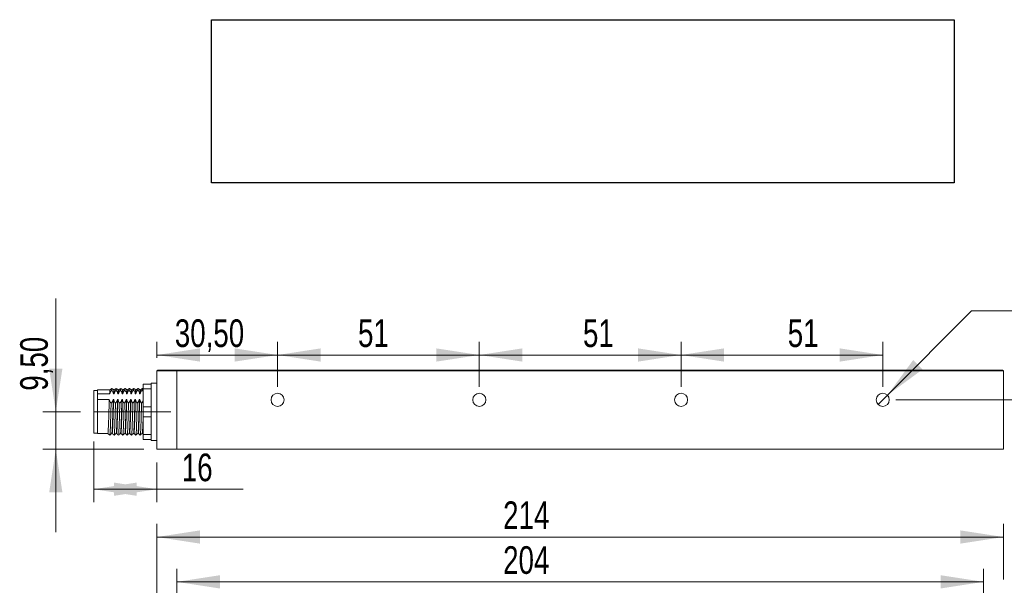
# Model space of a CAD drawing. Header units: millimetres. Extents: x 16 to 406, y 17 to 284.
# Tile 4 of 28: x 122 to 198, y 69 to 112. Entities that reach past the tile are written whole.
import ezdxf

# ---------------------------------------------------------------- set-up
doc = ezdxf.new("R2010")
doc.units = ezdxf.units.MM
doc.linetypes.add('CENTERX2', pattern=[20.32, 12.7, -2.54, 2.54, -2.54])
doc.styles.add('SLDTEXTSTYLE0', font='TXT', dxfattribs={"width": 0.75})
doc.styles.add('SLDTEXTSTYLE1', font='TXT', dxfattribs={"width": 0.696429})
doc.dimstyles.new('SLDDIMSTYLE0', dxfattribs={"dimtxt": 2.116667, "dimasz": 3.302, "dimexe": 0, "dimexo": 0.0625, "dimgap": 0.529167, "dimtad": 1, "dimtoh": 1, "dimlfac": 3.3, "dimrnd": 1e-09, "dimzin": 12, "dimdsep": 46, "dimtxsty": 'SLDTEXTSTYLE0', "dimsah": 1, "dimcen": 0.09, "dimadec": 0, "dimazin": 0, "dimtfac": 1, "dimtofl": 0, "dimtmove": 0, "dimatfit": 3, "dimfxl": 1, "dimtolj": 1, "dimtzin": 12, "dimarcsym": 0})
doc.dimstyles.new('SLDDIMSTYLE1', dxfattribs={"dimtxt": 0, "dimasz": 1.016, "dimexe": 0, "dimexo": 0.0625, "dimgap": 0, "dimtad": 0, "dimtih": 1, "dimtoh": 1, "dimdec": 0, "dimrnd": 1e-09, "dimzin": 0, "dimdsep": 46, "dimtxsty": 'Standard', "dimblk1": 'DOT', "dimblk2": 'DOT', "dimsah": 1, "dimcen": 0.09, "dimadec": 0, "dimazin": 0, "dimtfac": 1.016, "dimtdec": 0, "dimtofl": 0, "dimtmove": 0, "dimatfit": 3, "dimldrblk": 'DOT', "dimfxl": 1, "dimtolj": 1, "dimtzin": 0, "dimarcsym": 0})
doc.dimstyles.new('SLDDIMSTYLE2', dxfattribs={"dimtxt": 2.116667, "dimasz": 3.302, "dimexe": 0, "dimexo": 0.0625, "dimgap": 0.529167, "dimtad": 1, "dimtoh": 1, "dimlfac": 3.3, "dimrnd": 1e-09, "dimzin": 12, "dimdsep": 46, "dimtxsty": 'SLDTEXTSTYLE0', "dimsah": 1, "dimcen": 0.09, "dimadec": 0, "dimazin": 0, "dimtfac": 1, "dimtofl": 0, "dimtmove": 0, "dimatfit": 3, "dimfxl": 1, "dimtolj": 1, "dimtzin": 12, "dimarcsym": 0})
doc.dimstyles.new('SLDDIMSTYLE3', dxfattribs={"dimtxt": 1.5875, "dimasz": 3.302, "dimexe": 0, "dimexo": 0.0625, "dimgap": 0.396875, "dimtad": 0, "dimtih": 1, "dimtoh": 1, "dimlfac": 3.3, "dimrnd": 1e-09, "dimzin": 12, "dimdsep": 46, "dimtxsty": 'SLDTEXTSTYLE0', "dimsah": 1, "dimcen": 0.09, "dimadec": 0, "dimazin": 0, "dimtfac": 1, "dimtmove": 0, "dimatfit": 3, "dimfxl": 1, "dimtolj": 1, "dimtzin": 12, "dimarcsym": 0})
picture_1 = doc.add_image_def('image10.bmp', size_in_pixel=(287, 63))

# ---------------------------------------------------------------- blocks, each defined once
blk = doc.blocks.new('*D130')
at = {"color": 7, "linetype": 'Continuous', "lineweight": 0}
for p, q in [((134.236, 67.466), (134.236, 69.934)), ((196.055, 67.466), (196.055, 69.934)), ((196.055, 68.934), (134.236, 68.934))]:
    blk.add_line(p, q, dxfattribs=at)
for points in [[(134.236, 68.934), (137.538, 68.426), (137.538, 69.442)], [(196.055, 68.934), (192.753, 69.442), (192.753, 68.426)]]:
    blk.add_solid(points, dxfattribs=at)
at = {"color": 7, "linetype": 'Continuous', "lineweight": 0, "insert": (159.241, 71.662), "char_height": 2.1167, "attachment_point": 1, "style": 'SLDTEXTSTYLE0'}
blk.add_mtext('204', dxfattribs=at)
blk = doc.blocks.new('*D131')
at = {"color": 7, "linetype": 'Continuous', "lineweight": 0}
for p, q in [((132.721, 67.587), (132.721, 73.367)), ((197.57, 69.103), (197.57, 73.367)), ((132.721, 72.367), (197.57, 72.367))]:
    blk.add_line(p, q, dxfattribs=at)
for points in [[(132.721, 72.367), (136.023, 71.859), (136.023, 72.875)], [(197.57, 72.367), (194.268, 72.875), (194.268, 71.859)]]:
    blk.add_solid(points, dxfattribs=at)
at = {"color": 7, "linetype": 'Continuous', "lineweight": 0, "insert": (159.241, 75.095), "char_height": 2.1167, "attachment_point": 1, "style": 'SLDTEXTSTYLE0'}
blk.add_mtext('214', dxfattribs=at)
blk = doc.blocks.new('_DOT')
at = {"color": 0, "linetype": 'ByBlock', "lineweight": -2}
blk.add_line((-0.5, 0), (-1, 0), dxfattribs=at)
at = {"color": 0, "linetype": 'ByBlock', "const_width": 0.5}
blk.add_lwpolyline([(-0.25, 0, 1), (0.25, 0, 1)], format="xyb", close=True, dxfattribs=at)
blk = doc.blocks.new('*D135')
at = {"color": 7, "linetype": 'Continuous', "lineweight": 0}
for p, q in [((124.97, 81.96), (124.97, 90.626)), ((126.873, 81.96), (123.97, 81.96)), ((124.97, 81.96), (124.97, 79.081)), ((131.721, 79.081), (123.97, 79.081)), ((124.97, 79.081), (124.97, 72.731))]:
    blk.add_line(p, q, dxfattribs=at)
for points in [[(124.97, 81.96), (125.478, 85.262), (124.462, 85.262)], [(124.97, 79.081), (124.462, 75.779), (125.478, 75.779)]]:
    blk.add_solid(points, dxfattribs=at)
at = {"color": 7, "linetype": 'Continuous', "lineweight": 0, "insert": (122.242, 83.568), "char_height": 2.1167, "attachment_point": 1, "rotation": 90, "style": 'SLDTEXTSTYLE0'}
blk.add_mtext('9,50', dxfattribs=at)
blk = doc.blocks.new('*D136')
at = {"color": 7, "linetype": 'Continuous', "lineweight": 0}
for p, q in [((132.721, 86.081), (132.721, 87.303)), ((141.964, 83.869), (141.964, 87.303)), ((132.721, 86.303), (141.964, 86.303))]:
    blk.add_line(p, q, dxfattribs=at)
for points in [[(132.721, 86.303), (136.023, 85.795), (136.023, 86.811)], [(141.964, 86.303), (138.662, 86.811), (138.662, 85.795)]]:
    blk.add_solid(points, dxfattribs=at)
at = {"color": 7, "linetype": 'Continuous', "lineweight": 0, "insert": (134.089, 89.032), "char_height": 2.1167, "attachment_point": 1, "style": 'SLDTEXTSTYLE0'}
blk.add_mtext('30,50', dxfattribs=at)
blk = doc.blocks.new('*D137')
at = {"color": 7, "linetype": 'Continuous', "lineweight": 0}
for p, q in [((157.418, 83.869), (157.418, 87.303)), ((172.873, 83.869), (172.873, 87.303)), ((157.418, 86.303), (172.873, 86.303))]:
    blk.add_line(p, q, dxfattribs=at)
for points in [[(157.418, 86.303), (160.72, 85.795), (160.72, 86.811)], [(172.873, 86.303), (169.571, 86.811), (169.571, 85.795)]]:
    blk.add_solid(points, dxfattribs=at)
at = {"color": 7, "linetype": 'Continuous', "lineweight": 0, "insert": (165.36, 89.032), "char_height": 2.1167, "attachment_point": 1, "style": 'SLDTEXTSTYLE0'}
blk.add_mtext('51', dxfattribs=at)
blk = doc.blocks.new('*D138')
at = {"color": 7, "linetype": 'Continuous', "lineweight": 0}
for p, q in [((172.873, 83.869), (172.873, 87.303)), ((188.327, 83.869), (188.327, 87.303)), ((172.873, 86.303), (188.327, 86.303))]:
    blk.add_line(p, q, dxfattribs=at)
for points in [[(172.873, 86.303), (176.175, 85.795), (176.175, 86.811)], [(188.327, 86.303), (185.025, 86.811), (185.025, 85.795)]]:
    blk.add_solid(points, dxfattribs=at)
at = {"color": 7, "linetype": 'Continuous', "lineweight": 0, "insert": (181.045, 89.032), "char_height": 2.1167, "attachment_point": 1, "style": 'SLDTEXTSTYLE0'}
blk.add_mtext('51', dxfattribs=at)
blk = doc.blocks.new('*D139')
at = {"color": 7, "linetype": 'Continuous', "lineweight": 0}
for p, q in [((202.15, 82.869), (202.15, 89.219)), ((189.327, 82.869), (203.15, 82.869)), ((202.15, 82.869), (202.15, 79.081)), ((198.57, 79.081), (203.15, 79.081)), ((202.15, 79.081), (202.15, 69.239))]:
    blk.add_line(p, q, dxfattribs=at)
for points in [[(202.15, 82.869), (202.658, 86.171), (201.642, 86.171)], [(202.15, 79.081), (201.642, 75.779), (202.658, 75.779)]]:
    blk.add_solid(points, dxfattribs=at)
at = {"color": 7, "linetype": 'Continuous', "lineweight": 0, "insert": (199.422, 70.826), "char_height": 2.1167, "attachment_point": 1, "rotation": 90, "style": 'SLDTEXTSTYLE0'}
blk.add_mtext('12,50', dxfattribs=at)
blk = doc.blocks.new('*D140')
at = {"color": 7, "linetype": 'Continuous', "lineweight": 0}
for p, q in [((141.964, 83.869), (141.964, 87.303)), ((157.418, 83.869), (157.418, 87.303)), ((141.964, 86.303), (157.418, 86.303))]:
    blk.add_line(p, q, dxfattribs=at)
for points in [[(141.964, 86.303), (145.266, 85.795), (145.266, 86.811)], [(157.418, 86.303), (154.116, 86.811), (154.116, 85.795)]]:
    blk.add_solid(points, dxfattribs=at)
at = {"color": 7, "linetype": 'Continuous', "lineweight": 0, "insert": (148.125, 89.032), "char_height": 2.1167, "attachment_point": 1, "style": 'SLDTEXTSTYLE0'}
blk.add_mtext('51', dxfattribs=at)
blk = doc.blocks.new('*D141')
at = {"color": 7, "linetype": 'Continuous', "lineweight": 0}
for p, q in [((127.873, 79.672), (127.873, 75.028)), ((132.721, 78.081), (132.721, 75.028)), ((127.873, 76.028), (132.721, 76.028)), ((132.721, 76.028), (139.335, 76.028))]:
    blk.add_line(p, q, dxfattribs=at)
for points in [[(127.873, 76.028), (131.175, 75.52), (131.175, 76.536)], [(132.721, 76.028), (129.419, 76.536), (129.419, 75.52)]]:
    blk.add_solid(points, dxfattribs=at)
at = {"color": 7, "linetype": 'Continuous', "lineweight": 0, "insert": (134.621, 78.756), "char_height": 2.1167, "attachment_point": 1, "style": 'SLDTEXTSTYLE0'}
blk.add_mtext('16', dxfattribs=at)
blk = doc.blocks.new('SW_SYMBOL_HOLE_DEPTH')
at = {"color": 0, "linetype": 'Continuous', "lineweight": 0}
for p, q in [((0, 875), (800, 875)), ((400, 875), (400, 75)), ((100, 555), (400, 75)), ((700, 555), (400, 75))]:
    blk.add_line(p, q, dxfattribs=at)
blk = doc.blocks.new('*D142')
at = {"color": 7, "linetype": 'Continuous', "lineweight": 0}
for p, q in [((188.681, 83.222), (195.129, 89.672)), ((195.129, 89.672), (224.02, 89.672)), ((187.974, 82.515), (188.681, 83.222))]:
    blk.add_line(p, q, dxfattribs=at)
blk.add_solid([(188.681, 83.222), (191.375, 85.198), (190.656, 85.917)], dxfattribs=at)
at = {"color": 7, "linetype": 'Continuous', "lineweight": 0, "xscale": 0.0020277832, "yscale": 0.0020277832, "zscale": 0.0020277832}
for p in [(201.423, 94.927), (201.423, 92.41), (201.423, 89.892)]:
    blk.add_blockref('SW_SYMBOL_HOLE_DEPTH', p, dxfattribs=at)
at = {"color": 7, "linetype": 'Continuous', "lineweight": 0, "char_height": 1.5875, "attachment_point": 1}
for s, insert, style in [('M4', (198.304, 96.753), 'SLDTEXTSTYLE0'), ('3 sur chaque face', (203.693, 96.753), 'SLDTEXTSTYLE0'), ('3 on all sides', (203.693, 94.236), 'SLDTEXTSTYLE1'), ('M4', (198.304, 94.236), 'SLDTEXTSTYLE0'), ('M4', (198.304, 91.719), 'SLDTEXTSTYLE0'), ('3 auf jeder seite', (203.693, 91.719), 'SLDTEXTSTYLE0')]:
    blk.add_mtext(s, dxfattribs=dict(at, insert=insert, style=style))

msp = doc.modelspace()

# ---------------------------------------------------------------- linework, layer by layer
at = {"color": 7, "linetype": 'Continuous', "lineweight": 15}
for p, q in [((132.7213, 85.0808), (132.7819, 85.1415)), ((134.2365, 85.0808), (132.7213, 85.0808)), ((132.7213, 79.0808), (132.7213, 85.0808)), ((132.7819, 85.1415), (134.2365, 85.1415)), ((134.2365, 85.1415), (134.2365, 85.0808)), ((134.2365, 85.1415), (196.0547, 85.1415)), ((134.2365, 85.0808), (134.2365, 85.1415)), ((134.2365, 79.0808), (134.2365, 85.0808)), ((134.2365, 85.0808), (134.2365, 79.0808)), ((196.0547, 85.0808), (134.2365, 85.0808)), ((196.0547, 85.1415), (196.0547, 85.0808)), ((196.0547, 85.1415), (197.5092, 85.1415)), ((197.5698, 85.0808), (196.0547, 85.0808)), ((197.5698, 85.0808), (197.5092, 85.1415)), ((197.5698, 79.0808), (197.5698, 85.0808)), ((131.6607, 84.0808), (132.2668, 84.0808)), ((131.6607, 83.7021), (131.6607, 84.0808)), ((132.2668, 84.1566), (132.2668, 84.0808)), ((132.2668, 84.0808), (132.2668, 83.7021)), ((127.8728, 80.3233), (127.8728, 83.596)), ((128.1759, 83.3404), (128.1759, 83.6263)), ((128.1759, 83.3404), (128.1759, 83.1167)), ((128.1759, 83.3404), (129.0911, 83.3404)), ((128.1759, 83.1167), (128.1759, 82.893)), ((129.3941, 83.3404), (129.4244, 83.3404)), ((129.7275, 83.3404), (129.7578, 83.3404)), ((130.0608, 83.3404), (130.0911, 83.3404)), ((130.3941, 83.3404), (130.4244, 83.3404)), ((130.7275, 83.3404), (130.7578, 83.3404)), ((131.0608, 83.3404), (131.0911, 83.3404)), ((131.3941, 83.3404), (131.4244, 83.3404)), ((132.2668, 83.7021), (131.6607, 83.7021)), ((131.6607, 82.3384), (131.6607, 83.7021)), ((132.2668, 83.5156), (132.2668, 83.7021)), ((132.2668, 83.5156), (132.2668, 82.5249)), ((128.1759, 80.293), (128.1759, 82.893)), ((129.0713, 82.893), (128.1759, 82.893)), ((129.4046, 82.893), (129.3743, 82.893)), ((129.7379, 82.893), (129.7076, 82.893)), ((130.0713, 82.893), (130.0409, 82.893)), ((130.4046, 82.893), (130.3743, 82.893)), ((130.7379, 82.893), (130.7076, 82.893)), ((131.0713, 82.893), (131.0409, 82.893)), ((131.4046, 82.893), (131.3743, 82.893)), ((131.6607, 82.3384), (132.2668, 82.3384)), ((131.6607, 81.5808), (131.6607, 82.3384)), ((132.2668, 82.3384), (132.2668, 82.5249)), ((132.2668, 82.3384), (132.2668, 81.5808)), ((132.2668, 81.5808), (131.6607, 81.5808)), ((131.6607, 80.2172), (131.6607, 81.5808)), ((132.2668, 81.3944), (132.2668, 81.5808)), ((132.2668, 81.3944), (132.2668, 80.4037)), ((128.9562, 80.293), (129.1077, 80.1718)), ((131.6607, 80.2172), (132.2668, 80.2172)), ((131.6607, 79.8384), (131.6607, 80.2172)), ((132.2668, 80.2172), (132.2668, 80.4037)), ((132.2668, 80.2172), (132.2668, 79.8384)), ((132.2668, 79.8384), (131.6607, 79.8384)), ((132.2668, 79.8384), (132.2668, 79.7627)), ((132.7213, 79.0808), (134.2365, 79.0808)), ((134.2365, 79.0808), (197.5698, 79.0808))]:
    msp.add_line(p, q, dxfattribs=at)
at = {"color": 7, "linetype": 'CENTERX2', "lineweight": 0}
msp.add_line((127.8728, 81.9596), (133.7819, 81.9596), dxfattribs=at)
at = {"color": 7, "linetype": 'Continuous', "lineweight": 15}
for centre in [(141.9638, 82.8687), (157.4183, 82.8687), (172.8728, 82.8687), (188.3274, 82.8687)]:
    msp.add_circle(centre, 0.5, dxfattribs=at)
for points, knots in [([(129.2732, 83.7471), (129.2479, 83.7268), (129.1974, 83.6864), (129.1469, 83.646), (129.1216, 83.6258)], [0, 0, 0, 0, 0.5000105, 1, 1, 1, 1]), ([(129.2731, 83.7361), (129.2691, 83.7295), (129.2631, 83.7197), (129.2568, 83.6493), (129.2547, 83.626)], [0, 0, 0, 0, 0.6699662, 1, 1, 1, 1]), ([(129.4271, 83.6258), (129.4019, 83.646), (129.3513, 83.6864), (129.3008, 83.7268), (129.2755, 83.747)], [0, 0, 0, 0, 0.4999887, 1, 1, 1, 1]), ([(129.6065, 83.7471), (129.5813, 83.7268), (129.5307, 83.6864), (129.4802, 83.646), (129.4549, 83.6258)], [0, 0, 0, 0, 0.5000014, 1, 1, 1, 1]), ([(129.7605, 83.6258), (129.7352, 83.646), (129.6847, 83.6864), (129.6341, 83.7268), (129.6089, 83.747)], [0, 0, 0, 0, 0.5000069, 1, 1, 1, 1]), ([(129.9399, 83.7471), (129.9146, 83.7268), (129.8641, 83.6864), (129.8135, 83.646), (129.7883, 83.6258)], [0, 0, 0, 0, 0.4999924, 1, 1, 1, 1]), ([(129.9399, 83.7299), (129.938, 83.7332), (129.932, 83.7435), (129.9257, 83.6737), (129.9214, 83.626)], [0, 0, 0, 0, 0.3165373, 1, 1, 1, 1]), ([(130.0938, 83.6258), (130.0685, 83.646), (130.018, 83.6864), (129.9675, 83.7268), (129.9422, 83.747)], [0, 0, 0, 0, 0.49999779, 1, 1, 1, 1]), ([(130.2732, 83.7471), (130.2479, 83.7268), (130.1974, 83.6864), (130.1469, 83.646), (130.1216, 83.6258)], [0, 0, 0, 0, 0.4999924, 1, 1, 1, 1]), ([(130.2756, 83.7308), (130.274, 83.7369), (130.2672, 83.7616), (130.2601, 83.6844), (130.2547, 83.626)], [0, 0, 0, 0, 0.2431701, 1, 1, 1, 1]), ([(130.4271, 83.6258), (130.4019, 83.646), (130.3513, 83.6864), (130.3008, 83.7268), (130.2755, 83.747)], [0, 0, 0, 0, 0.4999932, 1, 1, 1, 1]), ([(130.6065, 83.7471), (130.5813, 83.7268), (130.5307, 83.6864), (130.4802, 83.646), (130.4549, 83.6258)], [0, 0, 0, 0, 0.4999969, 1, 1, 1, 1]), ([(130.609, 83.7391), (130.6083, 83.7422), (130.6015, 83.7762), (130.5944, 83.6976), (130.5881, 83.626)], [0, 0, 0, 0, 0.0902249, 1, 1, 1, 1]), ([(130.7605, 83.6258), (130.7352, 83.646), (130.6847, 83.6864), (130.6341, 83.7268), (130.6089, 83.747)], [0, 0, 0, 0, 0.5000023, 1, 1, 1, 1]), ([(130.9399, 83.7471), (130.9146, 83.7268), (130.8641, 83.6864), (130.8135, 83.646), (130.7883, 83.6258)], [0, 0, 0, 0, 0.5000014, 1, 1, 1, 1]), ([(130.9398, 83.7384), (130.9375, 83.7372), (130.9316, 83.7341), (130.9252, 83.6669), (130.9214, 83.626)], [0, 0, 0, 0, 0.3914396, 1, 1, 1, 1]), ([(131.0938, 83.6258), (131.0685, 83.646), (131.018, 83.6864), (130.9675, 83.7268), (130.9422, 83.747)], [0, 0, 0, 0, 0.4999978, 1, 1, 1, 1]), ([(131.2732, 83.7471), (131.2479, 83.7268), (131.1974, 83.6864), (131.1469, 83.646), (131.1216, 83.6258)], [0, 0, 0, 0, 0.4999969, 1, 1, 1, 1]), ([(131.2732, 83.7346), (131.2714, 83.7363), (131.2655, 83.7417), (131.2591, 83.6735), (131.2547, 83.626)], [0, 0, 0, 0, 0.3034196, 1, 1, 1, 1]), ([(131.4271, 83.6258), (131.4019, 83.646), (131.3513, 83.6864), (131.3008, 83.7268), (131.2755, 83.747)], [0, 0, 0, 0, 0.5000023, 1, 1, 1, 1]), ([(131.6065, 83.7471), (131.5813, 83.7268), (131.5307, 83.6864), (131.4802, 83.646), (131.4549, 83.6258)], [0, 0, 0, 0, 0.5000014, 1, 1, 1, 1]), ([(131.6066, 83.7341), (131.6053, 83.737), (131.5993, 83.7504), (131.593, 83.6807), (131.5881, 83.626)], [0, 0, 0, 0, 0.2158381, 1, 1, 1, 1]), ([(129.0911, 83.3404), (129.1126, 83.3893), (129.145, 83.4628), (129.2044, 83.5569), (129.2379, 83.603), (129.2547, 83.626)], [0, 0, 0, 0, 0.4964617, 0.7479036, 1, 1, 1, 1]), ([(129.1216, 83.6155), (129.1176, 83.6089), (129.1077, 83.5925), (129.0973, 83.4342), (129.0911, 83.3404)], [0, 0, 0, 0, 0.4078334, 1, 1, 1, 1]), ([(129.2547, 83.626), (129.2686, 83.6046), (129.3053, 83.5481), (129.3557, 83.4534), (129.3813, 83.3782), (129.3941, 83.3404)], [0, 0, 0, 0, 0.2340909, 0.6153354, 1, 1, 1, 1]), ([(129.4258, 83.62), (129.4214, 83.6131), (129.4112, 83.5973), (129.4003, 83.4335), (129.3941, 83.3404)], [0, 0, 0, 0, 0.4314056, 1, 1, 1, 1]), ([(129.4244, 83.3404), (129.4459, 83.3893), (129.4784, 83.4628), (129.5378, 83.5569), (129.5713, 83.603), (129.5881, 83.626)], [0, 0, 0, 0, 0.4964617, 0.7479036, 1, 1, 1, 1]), ([(129.4549, 83.6096), (129.452, 83.6092), (129.4457, 83.6082), (129.4352, 83.509), (129.428, 83.3966), (129.4244, 83.3404)], [0, 0, 0, 0, 0.29846256, 0.64926157, 1, 1, 1, 1]), ([(129.6065, 83.7297), (129.6035, 83.7301), (129.5976, 83.7309), (129.5913, 83.6613), (129.5881, 83.626)], [0, 0, 0, 0, 0.4925457, 1, 1, 1, 1]), ([(129.5881, 83.626), (129.602, 83.6046), (129.6386, 83.5481), (129.689, 83.4534), (129.7146, 83.3782), (129.7275, 83.3404)], [0, 0, 0, 0, 0.2340909, 0.6153354, 1, 1, 1, 1]), ([(129.7592, 83.6117), (129.7558, 83.6115), (129.7491, 83.6112), (129.7382, 83.5093), (129.7311, 83.3967), (129.7275, 83.3404)], [0, 0, 0, 0, 0.3268947, 0.6634766, 1, 1, 1, 1]), ([(129.7578, 83.3404), (129.7793, 83.3893), (129.8117, 83.4628), (129.8711, 83.5569), (129.9046, 83.603), (129.9214, 83.626)], [0, 0, 0, 0, 0.4964579, 0.7479038, 1, 1, 1, 1]), ([(129.7883, 83.6099), (129.7864, 83.6126), (129.7806, 83.6209), (129.7702, 83.5308), (129.7619, 83.4039), (129.7578, 83.3404)], [0, 0, 0, 0, 0.19051437, 0.59457705, 1, 1, 1, 1]), ([(129.9214, 83.626), (129.9353, 83.6046), (129.9719, 83.5481), (130.0223, 83.4534), (130.0479, 83.3782), (130.0608, 83.3404)], [0, 0, 0, 0, 0.2340911, 0.6153323, 1, 1, 1, 1]), ([(130.0926, 83.6095), (130.0903, 83.6132), (130.0841, 83.623), (130.0733, 83.5313), (130.065, 83.4041), (130.0608, 83.3404)], [0, 0, 0, 0, 0.2236592, 0.6111773, 1, 1, 1, 1]), ([(130.1216, 83.6164), (130.1208, 83.6187), (130.1155, 83.6338), (130.1053, 83.5506), (130.0958, 83.4107), (130.0911, 83.3404)], [0, 0, 0, 0, 0.08335937, 0.53988908, 1, 1, 1, 1]), ([(130.0911, 83.3404), (130.1126, 83.3893), (130.145, 83.4628), (130.2044, 83.5569), (130.2379, 83.603), (130.2547, 83.626)], [0, 0, 0, 0, 0.49646, 0.7479028, 1, 1, 1, 1]), ([(130.2547, 83.626), (130.2686, 83.6046), (130.3053, 83.5481), (130.3557, 83.4534), (130.3813, 83.3782), (130.3941, 83.3404)], [0, 0, 0, 0, 0.2340906, 0.6153346, 1, 1, 1, 1]), ([(130.4259, 83.6135), (130.4247, 83.6174), (130.419, 83.6349), (130.4083, 83.5515), (130.3989, 83.411), (130.3941, 83.3404)], [0, 0, 0, 0, 0.1211975, 0.5588821, 1, 1, 1, 1]), ([(130.4244, 83.3404), (130.4459, 83.3893), (130.4784, 83.4628), (130.5378, 83.5569), (130.5713, 83.603), (130.5881, 83.626)], [0, 0, 0, 0, 0.4964608, 0.7479032, 1, 1, 1, 1]), ([(130.455, 83.6233), (130.4502, 83.6086), (130.4403, 83.5785), (130.4297, 83.4328), (130.4245, 83.3415), (130.4244, 83.3404)], [0, 0, 0, 0, 0.4837527, 0.9939285, 1, 1, 1, 1]), ([(130.5881, 83.626), (130.602, 83.6046), (130.6386, 83.5481), (130.689, 83.4534), (130.7146, 83.3782), (130.7275, 83.3404)], [0, 0, 0, 0, 0.2340906, 0.6153346, 1, 1, 1, 1]), ([(130.7605, 83.6183), (130.7599, 83.6212), (130.7542, 83.6473), (130.7436, 83.5648), (130.7327, 83.4328), (130.7275, 83.3415), (130.7275, 83.3404)], [0, 0, 0, 0, 0.058266, 0.5232083, 0.9943926, 1, 1, 1, 1]), ([(130.7578, 83.3404), (130.7793, 83.3893), (130.8117, 83.4628), (130.8711, 83.5569), (130.9046, 83.603), (130.9214, 83.626)], [0, 0, 0, 0, 0.4964598, 0.7479037, 1, 1, 1, 1]), ([(130.7882, 83.6131), (130.7846, 83.608), (130.7759, 83.5959), (130.7653, 83.4669), (130.7589, 83.36), (130.7578, 83.3404)], [0, 0, 0, 0, 0.3747499, 0.8854737, 1, 1, 1, 1]), ([(130.9214, 83.626), (130.9353, 83.6046), (130.9719, 83.5481), (131.0224, 83.4534), (131.0479, 83.3782), (131.0608, 83.3404)], [0, 0, 0, 0, 0.234091, 0.6153339, 1, 1, 1, 1]), ([(131.0925, 83.6169), (131.0884, 83.6115), (131.0794, 83.5997), (131.0683, 83.467), (131.062, 83.36), (131.0608, 83.3404)], [0, 0, 0, 0, 0.3997972, 0.8900616, 1, 1, 1, 1]), ([(131.0911, 83.3404), (131.1126, 83.3893), (131.145, 83.4628), (131.2044, 83.5569), (131.2379, 83.603), (131.2547, 83.626)], [0, 0, 0, 0, 0.4964608, 0.7479032, 1, 1, 1, 1]), ([(131.1216, 83.609), (131.119, 83.6097), (131.1114, 83.6117), (131.1009, 83.4986), (131.0934, 83.3773), (131.0911, 83.3404)], [0, 0, 0, 0, 0.2661725, 0.7765469, 1, 1, 1, 1]), ([(131.2547, 83.626), (131.2686, 83.6046), (131.3053, 83.5481), (131.3557, 83.4534), (131.3813, 83.3782), (131.3941, 83.3404)], [0, 0, 0, 0, 0.2340906, 0.6153346, 1, 1, 1, 1]), ([(131.4258, 83.6104), (131.4228, 83.6116), (131.4149, 83.6147), (131.4039, 83.4988), (131.3964, 83.3774), (131.3941, 83.3404)], [0, 0, 0, 0, 0.29604301, 0.78564267, 1, 1, 1, 1]), ([(131.4244, 83.3404), (131.4459, 83.3893), (131.4784, 83.4628), (131.5378, 83.5569), (131.5713, 83.603), (131.5881, 83.626)], [0, 0, 0, 0, 0.4964598, 0.7479037, 1, 1, 1, 1]), ([(131.4549, 83.6112), (131.4534, 83.614), (131.4469, 83.626), (131.4364, 83.5275), (131.4278, 83.3934), (131.4244, 83.3404)], [0, 0, 0, 0, 0.15831582, 0.66742733, 1, 1, 1, 1]), ([(131.5881, 83.626), (131.6023, 83.6046), (131.6294, 83.5637), (131.6506, 83.521), (131.6607, 83.5007)], [0, 0, 0, 0, 0.5229467, 1, 1, 1, 1]), ([(129.0713, 82.893), (129.0673, 82.7881), (129.0595, 82.5784), (129.0463, 82.1872), (129.0331, 81.7425), (129.0173, 81.2748), (129.0018, 80.8634), (128.9872, 80.5445), (128.9712, 80.3331), (128.9612, 80.3063), (128.9562, 80.293)], [0, 0, 0, 0, 0.1010888, 0.2019922, 0.3333864, 0.4675428, 0.601222, 0.7328412, 0.8674294, 1, 1, 1, 1]), ([(129.2107, 82.6074), (129.1967, 82.6289), (129.1601, 82.6853), (129.1097, 82.78), (129.0841, 82.8552), (129.0713, 82.893)], [0, 0, 0, 0, 0.23409105, 0.6153357, 1, 1, 1, 1]), ([(129.2107, 82.6074), (129.2068, 82.4861), (129.1978, 82.2032), (129.1846, 81.7259), (129.1688, 81.2252), (129.1533, 80.7836), (129.1387, 80.4416), (129.1227, 80.2148), (129.1127, 80.186), (129.1077, 80.1718)], [0, 0, 0, 0, 0.1099443, 0.2564948, 0.4061254, 0.555224, 0.7020255, 0.8521377, 1, 1, 1, 1]), ([(129.3743, 82.893), (129.3528, 82.8442), (129.3204, 82.7706), (129.2609, 82.6765), (129.2274, 82.6305), (129.2107, 82.6074)], [0, 0, 0, 0, 0.4964614, 0.7479039, 1, 1, 1, 1]), ([(129.3743, 82.893), (129.3704, 82.7881), (129.3625, 82.5784), (129.3493, 82.1872), (129.3361, 81.7425), (129.3203, 81.2748), (129.3048, 80.8634), (129.2903, 80.5445), (129.2742, 80.3331), (129.2642, 80.3063), (129.2592, 80.293)], [0, 0, 0, 0, 0.1010888, 0.2019922, 0.3333864, 0.4675428, 0.6012221, 0.7328412, 0.8674294, 1, 1, 1, 1]), ([(129.4046, 82.893), (129.3977, 82.7076), (129.3856, 82.3808), (129.3695, 81.8448), (129.3541, 81.3708), (129.3382, 80.9453), (129.3238, 80.6003), (129.3079, 80.3792), (129.2965, 80.2806), (129.2905, 80.3007), (129.2895, 80.3042)], [0, 0, 0, 0, 0.1730174, 0.3048417, 0.4384843, 0.5728429, 0.7043296, 0.8387316, 0.9722984, 1, 1, 1, 1]), ([(129.544, 82.6074), (129.5301, 82.6289), (129.4935, 82.6853), (129.443, 82.78), (129.4174, 82.8552), (129.4046, 82.893)], [0, 0, 0, 0, 0.23409105, 0.6153357, 1, 1, 1, 1]), ([(129.544, 82.6074), (129.5412, 82.5217), (129.5333, 82.2752), (129.5211, 81.8369), (129.5056, 81.3279), (129.4897, 80.8714), (129.4753, 80.5023), (129.4595, 80.261), (129.4476, 80.1629), (129.4412, 80.1784), (129.4398, 80.1818)], [0, 0, 0, 0, 0.07737608, 0.22256814, 0.36976217, 0.51774466, 0.66256489, 0.81059521, 0.95770583, 1, 1, 1, 1]), ([(129.7076, 82.893), (129.6861, 82.8442), (129.6537, 82.7706), (129.5943, 82.6765), (129.5608, 82.6305), (129.544, 82.6074)], [0, 0, 0, 0, 0.4964614, 0.7479039, 1, 1, 1, 1]), ([(129.7076, 82.893), (129.7007, 82.7076), (129.6886, 82.3808), (129.6726, 81.8448), (129.6571, 81.3708), (129.6413, 80.9453), (129.6268, 80.6003), (129.611, 80.3792), (129.5996, 80.2806), (129.5935, 80.3007), (129.5925, 80.3042)], [0, 0, 0, 0, 0.1730174, 0.3048417, 0.4384843, 0.5728429, 0.7043296, 0.8387316, 0.9722984, 1, 1, 1, 1]), ([(129.7379, 82.893), (129.7322, 82.7399), (129.7213, 82.4464), (129.7059, 81.9484), (129.6909, 81.4689), (129.6748, 81.03), (129.6603, 80.6654), (129.6447, 80.4154), (129.6319, 80.2923), (129.6249, 80.3055), (129.6228, 80.3094)], [0, 0, 0, 0, 0.1447132, 0.2772414, 0.4099678, 0.5445953, 0.6762271, 0.8100315, 0.944194, 1, 1, 1, 1]), ([(129.8773, 82.6074), (129.8634, 82.6289), (129.8268, 82.6853), (129.7764, 82.78), (129.7508, 82.8552), (129.7379, 82.893)], [0, 0, 0, 0, 0.2340904, 0.615334, 1, 1, 1, 1]), ([(129.8773, 82.6074), (129.8757, 82.557), (129.8689, 82.346), (129.8574, 81.9481), (129.8424, 81.4331), (129.8263, 80.9624), (129.8118, 80.5713), (129.7962, 80.3027), (129.7838, 80.1764), (129.7772, 80.1832), (129.7756, 80.1849)], [0, 0, 0, 0, 0.0469655, 0.1965304, 0.346319, 0.4982525, 0.646806, 0.7978108, 0.9492195, 1, 1, 1, 1]), ([(130.0409, 82.893), (130.0194, 82.8442), (129.987, 82.7706), (129.9276, 82.6765), (129.8941, 82.6305), (129.8773, 82.6074)], [0, 0, 0, 0, 0.4964597, 0.747903, 1, 1, 1, 1]), ([(130.0409, 82.893), (130.0352, 82.7399), (130.0243, 82.4464), (130.0089, 81.9484), (129.9939, 81.4689), (129.9778, 81.03), (129.9633, 80.6654), (129.9477, 80.4154), (129.935, 80.2923), (129.9279, 80.3055), (129.9259, 80.3094)], [0, 0, 0, 0, 0.1447132, 0.2772414, 0.4099679, 0.5445954, 0.6762271, 0.8100315, 0.944194, 1, 1, 1, 1]), ([(130.0713, 82.893), (130.0667, 82.7715), (130.057, 82.5107), (130.0422, 82.052), (130.0276, 81.5689), (130.0115, 81.1181), (129.9967, 80.735), (129.9815, 80.4581), (129.9674, 80.3058), (129.9593, 80.3077), (129.9562, 80.3085)], [0, 0, 0, 0, 0.1162052, 0.2496063, 0.381461, 0.5161153, 0.648336, 0.7813105, 0.9158315, 1, 1, 1, 1]), ([(130.2107, 82.6074), (130.1967, 82.6289), (130.1601, 82.6853), (130.1097, 82.78), (130.0841, 82.8552), (130.0713, 82.893)], [0, 0, 0, 0, 0.2340913, 0.6153326, 1, 1, 1, 1]), ([(130.2107, 82.6074), (130.2102, 82.5919), (130.2044, 82.416), (130.1937, 82.0593), (130.1791, 81.5403), (130.163, 81.057), (130.1482, 80.6458), (130.133, 80.3492), (130.1193, 80.1895), (130.1117, 80.1888), (130.109, 80.1886)], [0, 0, 0, 0, 0.0145227, 0.1651384, 0.3140083, 0.4660383, 0.6153216, 0.7654555, 0.9173352, 1, 1, 1, 1]), ([(130.3743, 82.893), (130.3528, 82.8442), (130.3204, 82.7706), (130.2609, 82.6765), (130.2274, 82.6305), (130.2107, 82.6074)], [0, 0, 0, 0, 0.4964614, 0.7479039, 1, 1, 1, 1]), ([(130.3743, 82.893), (130.3697, 82.7715), (130.36, 82.5107), (130.3452, 82.052), (130.3306, 81.5689), (130.3145, 81.1182), (130.2997, 80.7348), (130.2845, 80.4587), (130.2709, 80.3089), (130.2632, 80.3098), (130.2605, 80.3101)], [0, 0, 0, 0, 0.1175559, 0.2525075, 0.3858947, 0.5221141, 0.6558717, 0.7903917, 0.9264762, 1, 1, 1, 1]), ([(130.4046, 82.893), (130.4012, 82.8026), (130.3926, 82.5738), (130.3786, 82.1555), (130.3642, 81.6706), (130.3482, 81.2092), (130.333, 80.809), (130.3182, 80.5069), (130.3029, 80.3211), (130.2937, 80.3076), (130.2896, 80.3014)], [0, 0, 0, 0, 0.0875728, 0.2216318, 0.353063, 0.4875123, 0.6206518, 0.7527007, 0.8873497, 1, 1, 1, 1]), ([(130.544, 82.6074), (130.5301, 82.6289), (130.4935, 82.6853), (130.443, 82.78), (130.4174, 82.8552), (130.4046, 82.893)], [0, 0, 0, 0, 0.2340912, 0.6153342, 1, 1, 1, 1]), ([(130.544, 82.6074), (130.5391, 82.4512), (130.5293, 82.1417), (130.5154, 81.6392), (130.4997, 81.1549), (130.4845, 80.7251), (130.4697, 80.4017), (130.4549, 80.2062), (130.4461, 80.1915), (130.4423, 80.1851)], [0, 0, 0, 0, 0.14227647, 0.28194636, 0.43375171, 0.5840787, 0.73317445, 0.88520535, 1, 1, 1, 1]), ([(130.7076, 82.893), (130.6861, 82.8442), (130.6537, 82.7706), (130.5943, 82.6765), (130.5608, 82.6305), (130.544, 82.6074)], [0, 0, 0, 0, 0.4964614, 0.7479039, 1, 1, 1, 1]), ([(130.7076, 82.893), (130.7042, 82.8026), (130.6956, 82.5738), (130.6816, 82.1555), (130.6672, 81.6706), (130.6513, 81.2092), (130.636, 80.8088), (130.6213, 80.5073), (130.6064, 80.3252), (130.5976, 80.3114), (130.5939, 80.3055)], [0, 0, 0, 0, 0.0885734, 0.2241642, 0.3570971, 0.4930826, 0.6277434, 0.761301, 0.8974886, 1, 1, 1, 1]), ([(130.7379, 82.893), (130.7356, 82.833), (130.7282, 82.6358), (130.7152, 82.2584), (130.7007, 81.7735), (130.685, 81.303), (130.6693, 80.8884), (130.6549, 80.5576), (130.6388, 80.3581), (130.6285, 80.2732), (130.6231, 80.2956), (130.6228, 80.2969)], [0, 0, 0, 0, 0.05888644, 0.1933851, 0.3248563, 0.45887802, 0.59278041, 0.72430786, 0.85886032, 0.99174794, 1, 1, 1, 1]), ([(130.8773, 82.6074), (130.8634, 82.6289), (130.8268, 82.6853), (130.7764, 82.78), (130.7508, 82.8552), (130.7379, 82.893)], [0, 0, 0, 0, 0.2340907, 0.6153349, 1, 1, 1, 1]), ([(130.8773, 82.6074), (130.8729, 82.4691), (130.8642, 82.1955), (130.8514, 81.7318), (130.8365, 81.2555), (130.8209, 80.8103), (130.8064, 80.456), (130.7904, 80.2402), (130.7796, 80.1502), (130.7738, 80.1777), (130.7731, 80.1811)], [0, 0, 0, 0, 0.1234563, 0.2442565, 0.3919584, 0.5395288, 0.6844826, 0.8327692, 0.9792216, 1, 1, 1, 1]), ([(131.0409, 82.893), (131.0194, 82.8442), (130.987, 82.7706), (130.9276, 82.6765), (130.8941, 82.6305), (130.8773, 82.6074)], [0, 0, 0, 0, 0.4964606, 0.7479034, 1, 1, 1, 1]), ([(131.0409, 82.893), (131.0387, 82.833), (131.0312, 82.6358), (131.0182, 82.2584), (131.0038, 81.7735), (130.988, 81.3033), (130.9724, 80.8872), (130.9579, 80.5619), (130.942, 80.3434), (130.932, 80.3108), (130.9271, 80.2948)], [0, 0, 0, 0, 0.0595398, 0.1955307, 0.3284606, 0.4639693, 0.5993574, 0.7323441, 0.8683894, 1, 1, 1, 1]), ([(131.0713, 82.893), (131.0701, 82.8626), (131.0637, 82.6966), (131.0518, 82.3601), (131.0371, 81.877), (131.0218, 81.3998), (131.0059, 80.9704), (130.9914, 80.6193), (130.9756, 80.3893), (130.9638, 80.2839), (130.9575, 80.3025), (130.9561, 80.3064)], [0, 0, 0, 0, 0.0302008, 0.1648796, 0.2968179, 0.4301579, 0.5645704, 0.6960029, 0.8301985, 0.9639168, 1, 1, 1, 1]), ([(131.2107, 82.6074), (131.1967, 82.6289), (131.1601, 82.6853), (131.1097, 82.78), (131.0841, 82.8552), (131.0713, 82.893)], [0, 0, 0, 0, 0.2340912, 0.6153342, 1, 1, 1, 1]), ([(131.2107, 82.6074), (131.2068, 82.487), (131.1992, 82.2488), (131.1873, 81.8243), (131.1733, 81.3592), (131.1574, 80.8984), (131.143, 80.5221), (131.1271, 80.2742), (131.1149, 80.1605), (131.1082, 80.183), (131.1064, 80.1888)], [0, 0, 0, 0, 0.1079146, 0.213458, 0.3603736, 0.5084707, 0.6532853, 0.8011435, 0.9484759, 1, 1, 1, 1]), ([(131.3743, 82.893), (131.3528, 82.8442), (131.3204, 82.7706), (131.2609, 82.6765), (131.2274, 82.6305), (131.2107, 82.6074)], [0, 0, 0, 0, 0.4964614, 0.7479039, 1, 1, 1, 1]), ([(131.3743, 82.893), (131.3731, 82.8626), (131.3668, 82.6966), (131.3548, 82.3601), (131.3402, 81.877), (131.3248, 81.3997), (131.3089, 80.9705), (131.2945, 80.619), (131.2787, 80.3904), (131.2673, 80.2853), (131.2614, 80.3013), (131.2605, 80.3037)], [0, 0, 0, 0, 0.0305567, 0.1668223, 0.3003152, 0.4352262, 0.5712224, 0.7042035, 0.8399803, 0.9752741, 1, 1, 1, 1]), ([(131.4046, 82.893), (131.4045, 82.8914), (131.3993, 82.7561), (131.3885, 82.4601), (131.3734, 81.9804), (131.3585, 81.4985), (131.3425, 81.0562), (131.3279, 80.6858), (131.3124, 80.4275), (131.2992, 80.2961), (131.2919, 80.3065), (131.2895, 80.3098)], [0, 0, 0, 0, 0.00160173, 0.13619326, 0.2690018, 0.40142035, 0.53607855, 0.66783792, 0.80141459, 0.93570698, 1, 1, 1, 1]), ([(131.544, 82.6074), (131.5301, 82.6289), (131.4935, 82.6853), (131.443, 82.78), (131.4174, 82.8552), (131.4046, 82.893)], [0, 0, 0, 0, 0.2340907, 0.6153349, 1, 1, 1, 1]), ([(131.544, 82.6074), (131.5376, 82.4), (131.5261, 82.0267), (131.5101, 81.4643), (131.494, 80.9907), (131.4794, 80.5929), (131.4639, 80.3169), (131.4512, 80.1777), (131.4442, 80.187), (131.4422, 80.1897)], [0, 0, 0, 0, 0.1867724, 0.3363176, 0.4883915, 0.6371925, 0.7880452, 0.9397061, 1, 1, 1, 1]), ([(131.6607, 82.7956), (131.6534, 82.7796), (131.6349, 82.739), (131.594, 82.6766), (131.5607, 82.6305), (131.544, 82.6074)], [0, 0, 0, 0, 0.2446633, 0.6218414, 1, 1, 1, 1]), ([(131.6607, 81.4872), (131.6556, 81.3422), (131.6453, 81.0485), (131.6309, 80.6861), (131.6155, 80.4281), (131.6027, 80.2987), (131.5958, 80.3072), (131.5938, 80.3097)], [0, 0, 0, 0, 0.2211974, 0.448041, 0.6780133, 0.9092179, 1, 1, 1, 1]), ([(129.1088, 80.1722), (129.1341, 80.1924), (129.1846, 80.2328), (129.2352, 80.2733), (129.2604, 80.2935)], [0, 0, 0, 0, 0.500002, 1, 1, 1, 1]), ([(129.2883, 80.2935), (129.3135, 80.2733), (129.3641, 80.2328), (129.4146, 80.1924), (129.4399, 80.1722)], [0, 0, 0, 0, 0.4999981, 1, 1, 1, 1]), ([(129.4422, 80.1722), (129.4675, 80.1925), (129.518, 80.2329), (129.5685, 80.2733), (129.5938, 80.2935)], [0, 0, 0, 0, 0.5000111, 1, 1, 1, 1]), ([(129.6216, 80.2935), (129.6469, 80.2733), (129.6974, 80.2328), (129.7479, 80.1924), (129.7732, 80.1722)], [0, 0, 0, 0, 0.4999981, 1, 1, 1, 1]), ([(129.7755, 80.1722), (129.8008, 80.1925), (129.8513, 80.2329), (129.9019, 80.2733), (129.9271, 80.2935)], [0, 0, 0, 0, 0.4999929, 1, 1, 1, 1]), ([(129.9549, 80.2935), (129.9802, 80.2733), (130.0307, 80.2328), (130.0813, 80.1924), (130.1065, 80.1722)], [0, 0, 0, 0, 0.5000072, 1, 1, 1, 1]), ([(130.1089, 80.1722), (130.1341, 80.1925), (130.1847, 80.2329), (130.2352, 80.2733), (130.2605, 80.2935)], [0, 0, 0, 0, 0.500002, 1, 1, 1, 1]), ([(130.2883, 80.2935), (130.3135, 80.2733), (130.3641, 80.2328), (130.4146, 80.1924), (130.4399, 80.1722)], [0, 0, 0, 0, 0.4999981, 1, 1, 1, 1]), ([(130.4422, 80.1722), (130.4675, 80.1925), (130.518, 80.2329), (130.5685, 80.2733), (130.5938, 80.2935)], [0, 0, 0, 0, 0.5000065, 1, 1, 1, 1]), ([(130.6216, 80.2935), (130.6469, 80.2733), (130.6974, 80.2328), (130.7479, 80.1924), (130.7732, 80.1722)], [0, 0, 0, 0, 0.4999936, 1, 1, 1, 1]), ([(130.7755, 80.1722), (130.8008, 80.1925), (130.8513, 80.2329), (130.9019, 80.2733), (130.9271, 80.2935)], [0, 0, 0, 0, 0.500002, 1, 1, 1, 1]), ([(130.9549, 80.2935), (130.9802, 80.2733), (131.0307, 80.2328), (131.0813, 80.1924), (131.1065, 80.1722)], [0, 0, 0, 0, 0.5000026, 1, 1, 1, 1]), ([(131.1089, 80.1722), (131.1341, 80.1925), (131.1847, 80.2329), (131.2352, 80.2733), (131.2605, 80.2935)], [0, 0, 0, 0, 0.5000065, 1, 1, 1, 1]), ([(131.2883, 80.2935), (131.3135, 80.2733), (131.3641, 80.2328), (131.4146, 80.1924), (131.4399, 80.1722)], [0, 0, 0, 0, 0.4999936, 1, 1, 1, 1]), ([(131.4422, 80.1722), (131.4675, 80.1925), (131.518, 80.2329), (131.5685, 80.2733), (131.5938, 80.2935)], [0, 0, 0, 0, 0.500002, 1, 1, 1, 1]), ([(131.6607, 80.7088), (131.6569, 80.6312), (131.648, 80.4512), (131.6347, 80.3114), (131.6263, 80.3083), (131.6229, 80.307)], [0, 0, 0, 0, 0.3099863, 0.7185584, 1, 1, 1, 1])]:
    msp.add_open_spline(points, degree=3, knots=knots, dxfattribs=at)
for points in [[(131.6607, 83.7056), (131.6089, 83.747)], [(132.2732, 83.7471), (132.2519, 83.73)], [(132.7213, 84.1566), (132.2668, 84.1566)], [(128.1759, 83.596), (127.8728, 83.596)], [(129.1228, 83.6263), (128.1759, 83.6263)], [(129.4561, 83.6263), (129.4258, 83.6263)], [(129.7895, 83.6263), (129.7592, 83.6263)], [(130.1229, 83.6263), (130.0926, 83.6263)], [(130.4562, 83.6263), (130.4259, 83.6263)], [(131.1228, 83.6263), (131.0925, 83.6263)], [(131.4562, 83.6263), (131.4258, 83.6263)], [(127.8728, 80.3233), (128.1759, 80.3233)], [(128.1759, 80.293), (128.9511, 80.293)], [(129.2643, 80.293), (129.2895, 80.293)], [(129.5925, 80.293), (129.6228, 80.293)], [(129.9259, 80.293), (129.9562, 80.293)], [(130.2592, 80.293), (130.2896, 80.293)], [(130.5926, 80.293), (130.6228, 80.293)], [(131.2592, 80.293), (131.2895, 80.293)], [(131.5925, 80.293), (131.6229, 80.293)], [(131.6216, 80.2935), (131.6607, 80.2622)], [(132.2883, 80.2935), (132.2889, 80.293)], [(132.2668, 79.7627), (132.7213, 79.7627)]]:
    msp.add_open_spline(points, degree=1, dxfattribs=at)

# ---------------------------------------------------------------- dimensions: what is measured, and where the dimension line sits
at = {"color": 7, "linetype": 'Continuous', "lineweight": 0}
dim = msp.add_diameter_dim_2p(p1=(187.9739, 82.5151), p2=(188.6809, 83.2223), text='M4{\\fGDT;x}3 sur chaque face\\PM4{\\fGDT;x}3 on all sides\\PM4{\\fGDT;x}3 auf jeder seite', dimstyle='SLDDIMSTYLE3', override={"dimpost": '<>'}, dxfattribs=at)
dim.commit()
dim.dimension.update_dxf_attribs({"geometry": '*D142', "text_midpoint": (210.3683, 93.4483), "dimtype": 163})
for base, p1, p2, picture, middle in [((124.9704, 79.0808), (127.8728, 81.9596), (132.7213, 79.0808), '*D135', (124.9704, 86.3032)), ((202.1503, 79.0808), (188.3274, 82.8687), (197.5698, 79.0808), '*D139', (202.1503, 74.3413))]:
    dim = msp.add_linear_dim(base=base, p1=p1, p2=p2, angle=90, dimstyle='SLDDIMSTYLE2', dxfattribs=at)
    dim.commit()
    dim.dimension.update_dxf_attribs({"geometry": picture, "text_midpoint": middle, "dimtype": 160})
for base, p1, p2, picture, middle in [((141.9638, 86.3032), (132.7213, 85.0808), (141.9638, 82.8687), '*D136', (137.6043, 86.3032)), ((157.4183, 86.3032), (141.9638, 82.8687), (157.4183, 82.8687), '*D140', (149.6878, 86.3032)), ((172.8728, 86.3032), (157.4183, 82.8687), (172.8728, 82.8687), '*D137', (166.9235, 86.3032)), ((188.3274, 86.3032), (172.8728, 82.8687), (188.3274, 82.8687), '*D138', (182.6087, 86.3032)), ((132.7213, 76.0275), (127.8728, 80.6718), (132.7213, 79.0808), '*D141', (136.1845, 76.0275)), ((197.5698, 72.3668), (132.7213, 66.5874), (197.5698, 68.1025), '*D131', (161.5845, 72.3668)), ((134.2365, 68.9336), (196.0547, 66.4662), (134.2365, 66.4662), '*D130', (161.5845, 68.9336))]:
    dim = msp.add_linear_dim(base=base, p1=p1, p2=p2, dimstyle='SLDDIMSTYLE0', dxfattribs=at)
    dim.commit()
    dim.dimension.update_dxf_attribs({"geometry": picture, "text_midpoint": middle, "dimtype": 160})

# ---------------------------------------------------------------- pictures from other files: only their frames are drawn
image = msp.add_image(picture_1, insert=(136.894, 99.4833), size_in_units=(56.9046, 12.4913))
image.dxf.flags = 7

# ---------------------------------------------------------------- leaders
msp.add_leader([(191.4864, 62.2409), (206.5725, 73.1542)], dimstyle='SLDDIMSTYLE1', dxfattribs=at)

doc.saveas('drawing.dxf')
